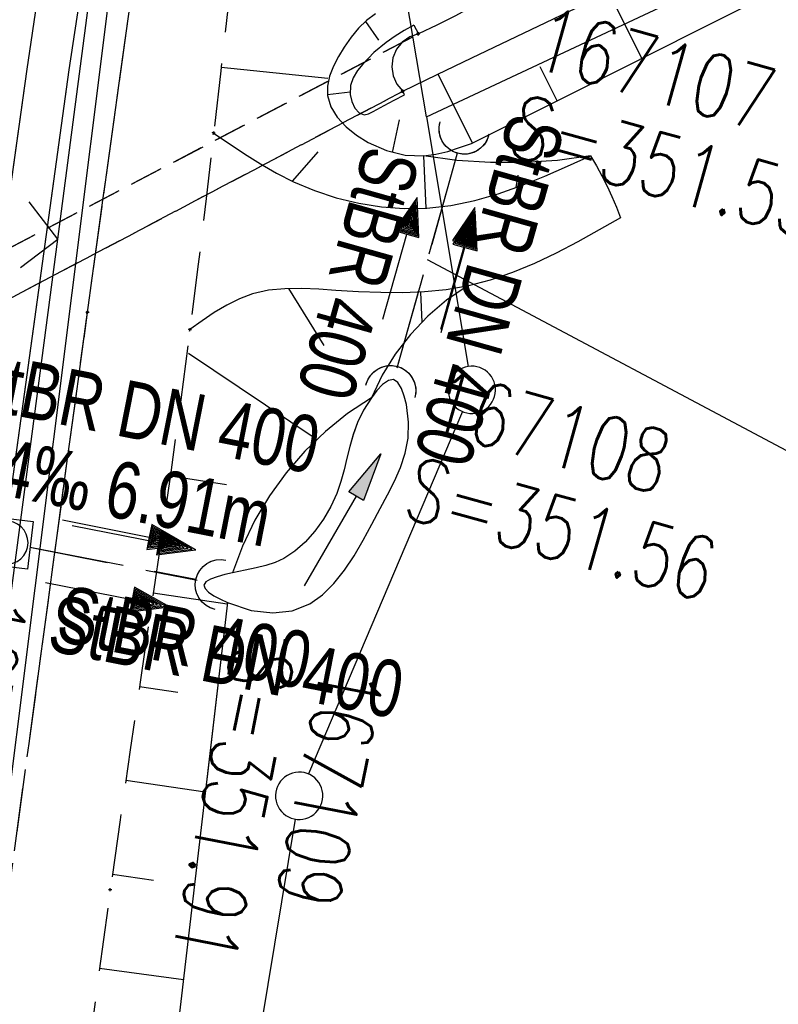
# Model space of a CAD drawing. Extents: x 508885 to 509191, y 457896 to 458644.
# Tile 50 of 57: x 509059 to 509083, y 458535 to 458566. Entities that reach past the tile are written whole.
import ezdxf

# ---------------------------------------------------------------- set-up
doc = ezdxf.new("R2010")
doc.units = 0
doc.header["$LTSCALE"] = 10
doc.header["$MEASUREMENT"] = 0
for name, pattern in [('AUSGEZOGEN', [0]), ('LT00', [0]), ('LT11', [0.3, 0.2, -0.1]), ('LT12', [0.4, 0.3, -0.1]), ('LT17', [0.15, 0.1, -0.05]), ('STRICHLINIE2', [0.375, 0.25, -0.125])]:
    doc.linetypes.add(name, pattern=pattern)
doc.layers.get('0').update_dxf_attribs({"linetype": 'LT00'})
for name, color, linetype in [('--EK_FBR', 1, 'LT00'), ('--EK_Halt-Pfeil', 4, 'LT00'), ('--EK_Haltung', 7, 'STRICHLINIE2'), ('--EK_Haltung-Text', 140, 'LT00'), ('--EK_Schacht-Text', 5, 'LT00'), ('--EL_DFK_AB_L', 21, 'LT00'), ('--EL_Halt-Pfeil', 4, 'LT00'), ('--EL_Haltung', 182, 'STRICHLINIE2'), ('--EL_Haltung-Text', 182, 'LT00'), ('DFK_AB_L', 21, 'LT00'), ('DFK_GZPKT', 250, 'LT00'), ('DFK_KATASTER', 250, 'LT00'), ('DL', 182, 'LT12'), ('DL_PFEIL', 201, 'LT00'), ('DL_TEXT', 182, 'LT00'), ('PFEIL', 140, 'AUSGEZOGEN'), ('V111_BOESCH', 250, 'LT00'), ('V111_BOSCHUNG', 250, 'LT00'), ('V111_BR_KAPPE', 30, 'LT00'), ('V111_BR_WID', 30, 'LT17'), ('V111_EINFAHRT', 250, 'LT00'), ('V111_FELDWEG', 250, 'LT11'), ('V111_GRABEN', 250, 'LT00'), ('V111_KA_MULD', 182, 'LT00'), ('V111_UK_DURCH', 182, 'LT00'), ('V111_ZAUN', 40, 'LT00'), ('V112_BOESCH', 250, 'LT00'), ('V112_BOSCHUNG', 250, 'LT00'), ('V112_BR_KAPPE', 30, 'LT00'), ('V112_BR_WID', 30, 'LT17'), ('V112_EINFAHRT', 250, 'LT00'), ('V112_FELDWEG', 250, 'LT11'), ('V112_GRABEN', 250, 'LT00'), ('V112_KA_MULD', 182, 'LT00'), ('V112_UK_DURCH', 182, 'LT00'), ('V112_ZAUN', 40, 'LT00')]:
    doc.layers.add(name, color=color, linetype=linetype)
doc.styles.add('Haltungsbeschriftung', font='ARIAL.TTF', dxfattribs={"width": 0.75})
doc.styles.add('schachtbeschriftung', font='romans.shx', dxfattribs={"width": 0.75, "height": 2})

# ---------------------------------------------------------------- blocks, each defined once
blk = doc.blocks.new('SYMB7010')
at = {"color": 0, "linetype": 'ByBlock'}
for points in [[(-0.031408, 0.499213), (-0.093728, 0.49134), (-0.15457, 0.475719), (-0.212975, 0.452595), (-0.268021, 0.422333), (-0.31884, 0.385411), (-0.36463, 0.342411), (-0.40467, 0.29401), (-0.438329, 0.240973), (-0.465074, 0.184136), (-0.484486, 0.124395), (-0.496256, 0.062692), (-0.5002, 0)], [(0.5002, 0), (0.496256, 0.062692), (0.484485, 0.124395), (0.465074, 0.184136), (0.438329, 0.240973), (0.40467, 0.29401), (0.36463, 0.342411), (0.31884, 0.385411), (0.268021, 0.422333), (0.212975, 0.452595), (0.15457, 0.475719), (0.093728, 0.49134), (0.031408, 0.499213), (-0.031408, 0.499213)], [(-0.5002, 0), (-0.496256, -0.062692), (-0.484486, -0.124395), (-0.465075, -0.184136), (-0.438329, -0.240973), (-0.404671, -0.29401), (-0.36463, -0.342411), (-0.31884, -0.385411), (-0.268021, -0.422333), (-0.212975, -0.452595), (-0.154571, -0.475719), (-0.093728, -0.49134), (-0.031408, -0.499213), (0.031408, -0.499213)], [(0.031408, -0.499213), (0.093728, -0.491341), (0.15457, -0.475719), (0.212975, -0.452595), (0.268021, -0.422333), (0.31884, -0.385411), (0.36463, -0.342411), (0.404671, -0.294011), (0.438329, -0.240974), (0.465075, -0.184136), (0.484486, -0.124395), (0.496256, -0.062692), (0.500201, 0)]]:
    blk.add_lwpolyline(points, dxfattribs=at)
blk = doc.blocks.new('Pfreil3')
at = {"layer": 'PFEIL'}
blk.add_hatch(color=256, dxfattribs=at).paths.add_polyline_path([(-1.549, 0.273), (-1.549, -0.273), (0, 0)])
for p, q in [((-1.549, 0), (-4.831, 0)), ((-1.549, -0.273), (-1.549, 0.273)), ((-1.549, 0.273), (0, 0)), ((0, 0), (-1.549, -0.273))]:
    blk.add_line(p, q, dxfattribs=at)
blk = doc.blocks.new('SYMB0011')
at = {"color": 0, "linetype": 'ByBlock'}
for p, q in [((0.5, 0), (-0.5, 0)), ((0, 0.5), (0, -0.5))]:
    blk.add_line(p, q, dxfattribs=at)
blk = doc.blocks.new('SYMB1107')
at = {"color": 0, "linetype": 'ByBlock'}
for points in [[(-0.2, 0), (-0.196157, 0.039018), (-0.184776, 0.076537), (-0.166294, 0.111114), (-0.141421, 0.141421), (-0.111114, 0.166294), (-0.076537, 0.184776), (-0.039018, 0.196157), (0, 0.2)], [(0, 0.2), (0.039018, 0.196157), (0.076537, 0.184776), (0.111114, 0.166294), (0.141421, 0.141421), (0.166294, 0.111114), (0.184776, 0.076537), (0.196157, 0.039018), (0.2, 0)]]:
    blk.add_lwpolyline(points, dxfattribs=at)
blk = doc.blocks.new('SYMB0024')
at = {"color": 0, "linetype": 'ByBlock'}
for p, q in [((-0.5, 0.5), (0, 0)), ((0, 0), (0.5, 0.5))]:
    blk.add_line(p, q, dxfattribs=at)
blk = doc.blocks.new('SYMB1210')
at = {"color": 0, "linetype": 'ByBlock'}
blk.add_line((0.018815, -0.179014), (0.055623, -0.17119), dxfattribs=at)
for points in [[(-0.2, -0.2), (-0.2, 0.2), (0.2, 0.2), (0.2, -0.2), (-0.2, -0.2)], [(0.018815, 0.179014), (-0.018815, 0.179014), (-0.055623, 0.17119), (-0.09, 0.155885), (-0.120444, 0.133766), (-0.145623, 0.105801), (-0.164438, 0.073213), (-0.176067, 0.037424), (-0.18, 0)], [(0.18, 0), (0.176067, 0.037424), (0.164438, 0.073213), (0.145623, 0.105801), (0.120444, 0.133766), (0.09, 0.155885), (0.055623, 0.17119), (0.018815, 0.179014)], [(-0.18, 0), (-0.176067, -0.037424), (-0.164438, -0.073213), (-0.145623, -0.105801), (-0.120444, -0.133766), (-0.09, -0.155885), (-0.055623, -0.17119), (-0.018815, -0.179014), (0.018815, -0.179014)], [(0.055623, -0.17119), (0.09, -0.155885), (0.120444, -0.133766), (0.145623, -0.105801), (0.164438, -0.073213), (0.176067, -0.037424), (0.18, 0)]]:
    blk.add_lwpolyline(points, dxfattribs=at)
blk = doc.blocks.new('SYMB0070')
at = {"color": 0, "linetype": 'ByBlock'}
for p, q in [((0.5, 0), (0.2, 0.1)), ((0.2, 0.1), (0.2, 0)), ((0.468, 0), (0.21, 0.086)), ((0.21, 0.086), (0.21, -0.086)), ((-0.5, 0), (0.2, 0)), ((0.21, -0.086), (0.468, 0)), ((0.22, -0.072), (0.437, 0)), ((0.23, -0.058), (0.405, 0)), ((0.24, -0.045), (0.374, 0)), ((0.342, 0), (0.25, 0.031)), ((0.25, 0.031), (0.25, -0.031)), ((0.25, -0.031), (0.342, 0)), ((0.26, -0.017), (0.31, 0)), ((0.27, -0.003), (0.279, 0))]:
    blk.add_line(p, q, dxfattribs=at)
for points in [[(0.2, 0), (0.2, -0.1), (0.5, 0)], [(0.437, 0), (0.22, 0.072), (0.22, -0.072)], [(0.405, 0), (0.23, 0.058), (0.23, -0.058)], [(0.374, 0), (0.24, 0.045), (0.24, -0.045)], [(0.31, 0), (0.26, 0.017), (0.26, -0.017)], [(0.279, 0), (0.27, 0.003), (0.27, -0.003)]]:
    blk.add_lwpolyline(points, dxfattribs=at)

msp = doc.modelspace()

# ---------------------------------------------------------------- linework, layer by layer
at = {"layer": '--EK_FBR', "linetype": 'LT11', "flags": 128}
for points in [[(509047.968, 458447.746), (509048.48, 458453.082), (509049.005, 458458.416), (509049.544, 458463.75), (509050.099, 458469.081), (509050.519, 458473.014), (509050.947, 458476.945), (509051.382, 458480.877), (509051.822, 458484.807), (509052.267, 458488.737), (509052.713, 458492.667), (509053.167, 458496.651), (509053.625, 458500.635), (509054.088, 458504.619), (509054.559, 458508.601), (509055.039, 458512.582), (509055.531, 458516.562), (509056.005, 458520.299), (509056.49, 458524.035), (509056.982, 458527.77), (509057.481, 458531.505), (509057.983, 458535.238), (509058.487, 458538.972), (509059.102, 458543.525), (509059.717, 458548.079), (509060.334, 458552.631), (509060.955, 458557.184), (509061.443, 458560.742), (509061.936, 458564.3), (509062.434, 458567.857), (509062.94, 458571.412), (509063.454, 458574.967), (509063.991, 458578.61), (509064.537, 458582.252), (509065.092, 458585.892), (509065.652, 458589.532), (509066.217, 458593.171), (509066.827, 458597.067), (509067.442, 458600.962), (509068.065, 458604.856), (509068.698, 458608.748), (509069.342, 458612.639), (509070, 458616.527), (509070.673, 458620.412), (509071.333, 458624.126), (509072.006, 458627.838), (509072.691, 458631.548), (509073.385, 458635.256), (509074.087, 458638.962), (509074.123, 458639.153)], [(509077.309, 458639.07), (509077.309, 458639.07), (509076.475, 458634.267), (509075.449, 458628.336), (509074.425, 458622.404), (509073.401, 458616.473), (509072.377, 458610.541), (509071.352, 458604.609), (509070.324, 458598.678), (509069.292, 458592.746), (509068.899, 458590.49), (509068.508, 458588.234), (509068.122, 458585.977), (509067.744, 458583.719), (509067.377, 458581.46), (509067.023, 458579.198), (509066.686, 458576.934), (509066.368, 458574.668), (509066.11, 458572.704), (509065.864, 458570.739), (509065.629, 458568.772), (509065.401, 458566.804), (509065.175, 458564.835), (509064.95, 458562.867), (509064.709, 458560.79), (509064.46, 458558.713), (509064.2, 458556.638), (509063.906, 458554.417), (509063.6, 458552.198), (509063.283, 458549.98), (509062.959, 458547.763), (509062.633, 458545.546), (509062.308, 458543.329), (509061.987, 458541.112), (509061.674, 458538.893), (509061.285, 458536.023), (509060.911, 458533.152), (509060.551, 458530.278), (509060.2, 458527.404), (509059.856, 458524.528), (509059.516, 458521.652), (509059.176, 458518.776), (509058.833, 458515.9), (509058.117, 458510.028), (509057.379, 458504.16), (509056.619, 458498.294), (509055.839, 458492.43), (509055.483, 458489.8), (509055.126, 458487.169), (509054.77, 458484.539), (509054.416, 458481.908), (509054.069, 458479.277), (509053.73, 458476.645), (509053.4, 458474.011), (509053.084, 458471.376), (509052.783, 458468.74), (509052.463, 458465.761), (509052.162, 458462.781), (509051.878, 458459.798), (509051.607, 458456.814), (509051.347, 458453.829), (509051.094, 458450.843), (509050.845, 458447.857), (509050.598, 458444.87)]]:
    msp.add_lwpolyline(points, dxfattribs=at)
at = {"layer": '--EK_FBR'}
for points in [[(509064.95, 458562.867), (509065.438, 458562.532), (509065.931, 458562.203), (509066.431, 458561.888), (509066.944, 458561.593), (509067.474, 458561.325), (509068.143, 458561.043), (509068.836, 458560.814), (509069.545, 458560.64), (509070.264, 458560.525), (509070.986, 458560.473), (509071.703, 458560.485), (509072.468, 458560.573), (509073.223, 458560.73), (509073.967, 458560.944), (509074.705, 458561.203), (509075.436, 458561.498), (509076.164, 458561.815), (509076.89, 458562.143)], [(509076.89, 458562.143), (509077.073, 458561.826), (509077.25, 458561.505), (509077.417, 458561.18), (509077.568, 458560.851), (509077.707, 458560.516), (509077.842, 458560.179)], [(509077.842, 458560.179), (509077.165, 458559.794), (509076.485, 458559.419), (509075.802, 458559.062), (509075.112, 458558.734), (509074.413, 458558.444), (509073.704, 458558.201), (509072.983, 458558.015), (509072.312, 458557.9), (509071.631, 458557.833), (509070.94, 458557.805), (509070.241, 458557.809), (509069.535, 458557.836), (509068.824, 458557.879), (509068.281, 458557.915), (509067.74, 458557.939), (509067.207, 458557.935), (509066.687, 458557.885), (509066.185, 458557.773), (509065.767, 458557.617), (509065.364, 458557.413), (509064.97, 458557.175), (509064.583, 458556.912), (509064.2, 458556.638)]]:
    msp.add_lwpolyline(points, dxfattribs=at)
at = {"layer": '--EK_Haltung'}
for p, q in [((509070.758, 458555.424), (509072.686, 458562.274)), ((509059.122, 458549.744), (509064.431, 458548.699))]:
    msp.add_line(p, q, dxfattribs=at)
at = {"layer": '--EK_Haltung-Text', "flags": 128}
msp.add_lwpolyline([(509087.715, 458563.212), (509084.597, 458552.01), (509071.722, 458558.849)], dxfattribs=at)
at = {"layer": '--EL_DFK_AB_L'}
msp.add_line((509062.517, 458574.265), (509046.104, 458443.644), dxfattribs=at)
at = {"layer": '--EL_Haltung'}
for p, q in [((509070.758, 458555.424), (509072.686, 458562.274)), ((509059.122, 458549.744), (509064.431, 458548.699))]:
    msp.add_line(p, q, dxfattribs=at)
at = {"layer": 'DFK_AB_L'}
msp.add_line((509062.517, 458574.265), (509046.104, 458443.644), dxfattribs=at)
at = {"layer": 'DFK_KATASTER'}
for p, q in [((509071.69, 458563.379), (509130.53, 458590.979)), ((509071.69, 458563.379), (509071.06, 458567.129)), ((509071.69, 458563.379), (509073.007, 458555.469)), ((509072.837, 458554.039), (509067.954, 458542.56)), ((509065.583, 458529.3), (509067.538, 458541.13))]:
    msp.add_line(p, q, dxfattribs=at)
at = {"layer": 'DL'}
for p, q in [((509072.667, 458562.227), (509070.772, 458555.472)), ((509059.135, 458549.745), (509064.386, 458548.727))]:
    msp.add_line(p, q, dxfattribs=at)
at = {"layer": 'V111_BOESCH'}
for points in [[(509070.941, 458564.19), (509072.034, 458564.721), (509073.127, 458565.249), (509075.006, 458566.148), (509076.888, 458567.04), (509078.772, 458567.927), (509080.657, 458568.812), (509082.542, 458569.698), (509084.424, 458570.588), (509086.304, 458571.484), (509088.438, 458572.514), (509090.567, 458573.553), (509092.693, 458574.597), (509094.818, 458575.645), (509096.943, 458576.693), (509099.07, 458577.737), (509101.199, 458578.776), (509103.963, 458580.108), (509106.733, 458581.427), (509109.508, 458582.736), (509112.287, 458584.037), (509115.068, 458585.332), (509117.85, 458586.626), (509128.901, 458591.038)], [(509122.186, 458590.188), (509119.412, 458588.856), (509116.639, 458587.521), (509113.867, 458586.184), (509111.095, 458584.847), (509108.322, 458583.513), (509105.547, 458582.182), (509101.89, 458580.439), (509098.228, 458578.705), (509094.563, 458576.978), (509090.896, 458575.257), (509087.227, 458573.538), (509083.557, 458571.822), (509074.577, 458567.736), (509074.088, 458567.43), (509073.596, 458567.129), (509073.098, 458566.839), (509072.592, 458566.565), (509072.017, 458566.281), (509071.435, 458566.01)], [(509073.118, 458562.535), (509075.49, 458563.717), (509077.86, 458564.901), (509080.228, 458566.09), (509082.592, 458567.287), (509084.951, 458568.494), (509087.303, 458569.713), (509089.169, 458570.693), (509091.031, 458571.679), (509092.891, 458572.669), (509094.751, 458573.66), (509096.612, 458574.649), (509098.475, 458575.632), (509100.343, 458576.608), (509102.216, 458577.572), (509104.453, 458578.702), (509106.698, 458579.815), (509108.95, 458580.914), (509111.208, 458582.002), (509113.47, 458583.082), (509115.735, 458584.155), (509118.001, 458585.226), (509128.616, 458590.242)], [(509070.077, 458566.645), (509069.796, 458566.436), (509069.541, 458566.184), (509069.305, 458565.898), (509069.085, 458565.585), (509068.902, 458565.288), (509068.742, 458564.98), (509068.621, 458564.668), (509068.554, 458564.356), (509068.555, 458564.051), (509068.66, 458563.697), (509068.865, 458563.366), (509069.146, 458563.064), (509069.48, 458562.796), (509069.844, 458562.569), (509070.423, 458562.31), (509071.012, 458562.165), (509071.603, 458562.143), (509071.984, 458562.194), (509072.363, 458562.285), (509072.741, 458562.403), (509073.118, 458562.535)], [(509071.435, 458566.01), (509071.161, 458565.913), (509070.924, 458565.745), (509070.742, 458565.519), (509070.628, 458565.252), (509070.591, 458564.964), (509070.634, 458564.677), (509070.754, 458564.412), (509070.941, 458564.19)], [(509076.89, 458562.143), (509075.837, 458562), (509074.777, 458561.928), (509073.715, 458561.928), (509072.656, 458562), (509071.603, 458562.143)], [(509072.983, 458558.015), (509072.331, 458557.57), (509071.73, 458557.059), (509071.185, 458556.488), (509070.703, 458555.864), (509070.289, 458555.192), (509069.947, 458554.481), (509069.195, 458553.98), (509068.49, 458553.415), (509067.839, 458552.788), (509067.246, 458552.105), (509066.717, 458551.373), (509066.256, 458550.596), (509065.867, 458549.78), (509065.552, 458548.933)], [(509065.385, 458547.996), (509064.731, 458542.387)]]:
    msp.add_lwpolyline(points, dxfattribs=at)
at = {"layer": 'V111_BOSCHUNG'}
for p, q in [((509078.513, 458565.228), (509077.473, 458567.316)), ((509069.758, 458566.402), (509070.171, 458565.809)), ((509065.189, 458564.955), (509068.566, 458564.608)), ((509073.145, 458562.548), (509072.057, 458564.732)), ((509075.83, 458563.886), (509075.296, 458564.959)), ((509068.553, 458564.084), (509069.275, 458564.168)), ((509070.619, 458562.248), (509070.836, 458563.283)), ((509067.459, 458561.348), (509068.258, 458562.27)), ((509071.685, 458560.484), (509071.606, 458562.142)), ((509074.536, 458561.141), (509074.595, 458561.533)), ((509067.325, 458557.942), (509068.443, 458556.139)), ((509071.497, 458557.825), (509071.545, 458556.876)), ((509064.151, 458555.894), (509068.194, 458553.173)), ((509063.58, 458552.001), (509065.354, 458551.733)), ((509063.037, 458548.295), (509065.38, 458547.953)), ((509062.601, 458545.327), (509063.817, 458545.149))]:
    msp.add_line(p, q, dxfattribs=at)
at = {"layer": 'V111_BR_KAPPE'}
for p, q in [((509071.29, 458566.286), (509071.435, 458566.01)), ((509070.991, 458564.073), (509070.941, 458564.19))]:
    msp.add_line(p, q, dxfattribs=at)
msp.add_lwpolyline([(509071.29, 458566.286), (509070.99, 458566.112), (509070.695, 458565.931), (509070.412, 458565.736), (509070.027, 458565.417), (509069.675, 458565.052), (509069.509, 458564.845), (509069.374, 458564.62), (509069.29, 458564.371), (509069.278, 458564.092), (509069.328, 458563.865), (509069.423, 458563.656), (509069.555, 458563.503), (509069.717, 458563.444), (509069.859, 458563.478), (509070.006, 458563.552), (509070.347, 458563.735), (509070.673, 458563.907), (509070.991, 458564.073)], dxfattribs=at)
at = {"layer": 'V111_BR_WID'}
for p, q in [((509042.471, 458550.826), (509071.435, 458566.01)), ((509044.297, 458550.133), (509070.941, 458564.19))]:
    msp.add_line(p, q, dxfattribs=at)
at = {"layer": 'V111_EINFAHRT'}
for points in [[(509064.95, 458562.867), (509065.438, 458562.532), (509065.931, 458562.203), (509066.431, 458561.888), (509066.944, 458561.593), (509067.474, 458561.325), (509068.143, 458561.043), (509068.836, 458560.814), (509069.545, 458560.64), (509070.264, 458560.525), (509070.986, 458560.473), (509071.703, 458560.485), (509072.468, 458560.573), (509073.223, 458560.73), (509073.967, 458560.944), (509074.705, 458561.203), (509075.436, 458561.498), (509076.164, 458561.815), (509076.89, 458562.143)], [(509076.89, 458562.143), (509077.073, 458561.826), (509077.25, 458561.505), (509077.417, 458561.18), (509077.568, 458560.851), (509077.707, 458560.516), (509077.842, 458560.179)], [(509077.842, 458560.179), (509077.165, 458559.794), (509076.485, 458559.419), (509075.802, 458559.062), (509075.112, 458558.734), (509074.413, 458558.444), (509073.704, 458558.201), (509072.983, 458558.015), (509072.312, 458557.9), (509071.631, 458557.833), (509070.94, 458557.805), (509070.241, 458557.809), (509069.535, 458557.836), (509068.824, 458557.879), (509068.281, 458557.915), (509067.74, 458557.939), (509067.207, 458557.935), (509066.687, 458557.885), (509066.185, 458557.773), (509065.767, 458557.617), (509065.364, 458557.413), (509064.97, 458557.175), (509064.583, 458556.912), (509064.2, 458556.638)]]:
    msp.add_lwpolyline(points, dxfattribs=at)
at = {"layer": 'V111_FELDWEG', "flags": 128}
for points in [[(509059.23, 458544.472), (509059.717, 458548.079), (509060.334, 458552.632), (509060.955, 458557.184), (509061.443, 458560.742), (509061.936, 458564.3), (509062.434, 458567.857), (509062.94, 458571.413), (509063.454, 458574.967), (509063.991, 458578.61), (509064.537, 458582.252), (509065.091, 458585.892), (509065.652, 458589.532), (509066.217, 458593.171), (509066.826, 458597.067), (509067.442, 458600.962), (509068.065, 458604.856), (509068.698, 458608.748), (509069.342, 458612.639), (509070, 458616.527), (509070.673, 458620.412), (509071.333, 458624.126), (509072.006, 458627.838), (509072.691, 458631.548), (509073.385, 458635.256), (509074.087, 458638.962), (509074.123, 458639.153)], [(509077.309, 458639.07), (509076.475, 458634.267), (509075.449, 458628.336), (509074.425, 458622.404), (509073.401, 458616.473), (509072.377, 458610.541), (509071.352, 458604.61), (509070.324, 458598.678), (509069.292, 458592.746), (509068.899, 458590.49), (509068.508, 458588.234), (509068.122, 458585.977), (509067.744, 458583.719), (509067.377, 458581.46), (509067.023, 458579.198), (509066.686, 458576.935), (509066.368, 458574.668), (509066.11, 458572.704), (509065.864, 458570.739), (509065.629, 458568.772), (509065.401, 458566.804), (509065.175, 458564.835), (509064.95, 458562.867), (509064.709, 458560.789), (509064.46, 458558.713), (509064.2, 458556.638), (509063.906, 458554.417), (509063.599, 458552.198), (509063.283, 458549.98), (509062.959, 458547.763), (509062.633, 458545.546), (509062.308, 458543.329), (509062.305, 458543.306)]]:
    msp.add_lwpolyline(points, dxfattribs=at)
at = {"layer": 'V111_GRABEN'}
for points in [[(509071.117, 458639.233), (509068.148, 458621.385), (509063.228, 458593.231), (509059.033, 458564.893), (509056.325, 458545.573)], [(509057.64, 458545.075), (509060.37, 458564.871), (509064.647, 458593.044), (509069.095, 458621.047), (509072.391, 458639.199)], [(509065.552, 458548.933), (509065.301, 458548.876), (509065.059, 458548.809), (509064.851, 458548.731), (509064.703, 458548.643), (509064.641, 458548.541), (509064.677, 458548.435), (509064.79, 458548.323), (509064.959, 458548.208), (509065.164, 458548.098), (509065.385, 458547.996), (509066.136, 458547.744), (509066.821, 458547.66), (509067.441, 458547.732), (509067.993, 458547.952), (509068.397, 458548.234), (509068.762, 458548.593), (509069.093, 458549.013), (509069.399, 458549.476), (509069.684, 458549.967), (509069.956, 458550.47), (509070.22, 458550.967), (509070.457, 458551.405), (509070.678, 458551.835), (509070.871, 458552.27), (509071.019, 458552.719), (509071.109, 458553.194), (509071.125, 458553.705), (509071.054, 458554.263), (509070.989, 458554.531), (509070.901, 458554.775), (509070.788, 458554.961), (509070.65, 458555.053), (509070.484, 458555.025), (509070.302, 458554.898), (509070.119, 458554.705), (509069.947, 458554.481), (509069.696, 458554.081), (509069.508, 458553.691), (509069.368, 458553.309), (509069.26, 458552.934), (509069.17, 458552.561), (509069.081, 458552.191), (509068.98, 458551.821), (509068.851, 458551.448), (509068.662, 458551.036), (509068.428, 458550.633), (509068.155, 458550.252), (509067.85, 458549.908), (509067.519, 458549.614), (509067.171, 458549.385), (509066.897, 458549.259), (509066.607, 458549.164), (509066.292, 458549.087), (509065.943, 458549.015), (509065.552, 458548.933)]]:
    msp.add_lwpolyline(points, dxfattribs=at)
at = {"layer": 'V111_ZAUN'}
for p, q in [((509060.01, 458559.507), (509061.971, 458574.378)), ((509058.084, 458544.907), (509060.01, 458559.507))]:
    msp.add_line(p, q, dxfattribs=at)
at = {"layer": 'V112_BOESCH'}
for points in [[(509070.941, 458564.19), (509072.034, 458564.721), (509073.127, 458565.249), (509075.006, 458566.148), (509076.888, 458567.04), (509078.772, 458567.927), (509080.657, 458568.812), (509082.542, 458569.698), (509084.425, 458570.588), (509086.304, 458571.484), (509088.438, 458572.514), (509090.567, 458573.553), (509092.693, 458574.598), (509094.818, 458575.645), (509096.943, 458576.693), (509099.07, 458577.737), (509101.199, 458578.776), (509103.963, 458580.108), (509106.733, 458581.427), (509109.508, 458582.736), (509112.287, 458584.037), (509115.068, 458585.332), (509117.85, 458586.626), (509128.901, 458591.038)], [(509122.186, 458590.188), (509119.412, 458588.856), (509116.639, 458587.521), (509113.867, 458586.184), (509111.095, 458584.847), (509108.322, 458583.513), (509105.547, 458582.182), (509101.89, 458580.439), (509098.228, 458578.705), (509094.563, 458576.978), (509090.896, 458575.256), (509087.227, 458573.538), (509083.557, 458571.822), (509074.577, 458567.736), (509074.088, 458567.43), (509073.596, 458567.129), (509073.098, 458566.839), (509072.592, 458566.565), (509072.017, 458566.281), (509071.435, 458566.01)], [(509073.118, 458562.535), (509075.49, 458563.717), (509077.86, 458564.901), (509080.228, 458566.09), (509082.592, 458567.287), (509084.951, 458568.494), (509087.303, 458569.713), (509089.169, 458570.693), (509091.031, 458571.679), (509092.891, 458572.669), (509094.751, 458573.66), (509096.612, 458574.649), (509098.475, 458575.632), (509100.343, 458576.608), (509102.216, 458577.572), (509104.453, 458578.702), (509106.698, 458579.815), (509108.95, 458580.914), (509111.208, 458582.002), (509113.47, 458583.082), (509115.735, 458584.155), (509118.001, 458585.226), (509128.616, 458590.242)], [(509070.077, 458566.646), (509069.796, 458566.436), (509069.541, 458566.184), (509069.305, 458565.898), (509069.085, 458565.585), (509068.902, 458565.288), (509068.742, 458564.98), (509068.621, 458564.668), (509068.554, 458564.356), (509068.555, 458564.051), (509068.66, 458563.697), (509068.865, 458563.366), (509069.146, 458563.064), (509069.48, 458562.796), (509069.844, 458562.569), (509070.423, 458562.31), (509071.012, 458562.165), (509071.603, 458562.143), (509071.984, 458562.194), (509072.363, 458562.285), (509072.741, 458562.403), (509073.118, 458562.535)], [(509071.435, 458566.01), (509071.161, 458565.913), (509070.924, 458565.745), (509070.742, 458565.519), (509070.628, 458565.252), (509070.591, 458564.964), (509070.634, 458564.677), (509070.754, 458564.412), (509070.941, 458564.19)], [(509076.89, 458562.143), (509075.837, 458562), (509074.777, 458561.928), (509073.715, 458561.928), (509072.656, 458562), (509071.603, 458562.143)], [(509072.983, 458558.015), (509072.331, 458557.57), (509071.73, 458557.059), (509071.185, 458556.488), (509070.703, 458555.864), (509070.289, 458555.192), (509069.947, 458554.481), (509069.195, 458553.98), (509068.49, 458553.415), (509067.839, 458552.788), (509067.246, 458552.105), (509066.717, 458551.373), (509066.256, 458550.596), (509065.867, 458549.78), (509065.552, 458548.933)], [(509065.385, 458547.996), (509064.458, 458540.048), (509063.533, 458532.1), (509062.609, 458524.152), (509061.689, 458516.203), (509060.774, 458508.253), (509059.864, 458500.303), (509058.961, 458492.353), (509058.065, 458484.401), (509057.179, 458476.447), (509056.302, 458468.493), (509055.763, 458463.543), (509055.23, 458458.593), (509054.705, 458453.643), (509054.189, 458448.69), (509053.686, 458443.737), (509053.196, 458438.783), (509052.722, 458433.828)]]:
    msp.add_lwpolyline(points, dxfattribs=at)
at = {"layer": 'V112_BOSCHUNG'}
for p, q in [((509078.513, 458565.228), (509077.473, 458567.316)), ((509069.758, 458566.402), (509070.171, 458565.809)), ((509065.189, 458564.955), (509068.566, 458564.608)), ((509073.145, 458562.548), (509072.057, 458564.732)), ((509075.83, 458563.886), (509075.296, 458564.959)), ((509068.553, 458564.084), (509069.275, 458564.168)), ((509070.619, 458562.248), (509070.836, 458563.283)), ((509067.459, 458561.348), (509068.258, 458562.27)), ((509071.685, 458560.484), (509071.606, 458562.142)), ((509074.536, 458561.141), (509074.595, 458561.533)), ((509067.325, 458557.942), (509068.443, 458556.139)), ((509071.497, 458557.825), (509071.545, 458556.876)), ((509064.151, 458555.894), (509068.194, 458553.173)), ((509063.58, 458552.001), (509065.354, 458551.733)), ((509063.037, 458548.295), (509065.38, 458547.953)), ((509062.601, 458545.327), (509063.817, 458545.149)), ((509062.167, 458542.359), (509064.685, 458541.991)), ((509061.742, 458539.382), (509063.04, 458539.199)), ((509061.335, 458536.403), (509063.992, 458536.044))]:
    msp.add_line(p, q, dxfattribs=at)
at = {"layer": 'V112_BR_KAPPE'}
for p, q in [((509071.29, 458566.286), (509071.435, 458566.01)), ((509070.991, 458564.073), (509070.941, 458564.19))]:
    msp.add_line(p, q, dxfattribs=at)
msp.add_lwpolyline([(509071.29, 458566.286), (509070.99, 458566.112), (509070.695, 458565.931), (509070.412, 458565.736), (509070.027, 458565.417), (509069.675, 458565.052), (509069.509, 458564.845), (509069.374, 458564.62), (509069.29, 458564.371), (509069.278, 458564.092), (509069.328, 458563.865), (509069.423, 458563.656), (509069.555, 458563.503), (509069.717, 458563.444), (509069.859, 458563.478), (509070.006, 458563.552), (509070.347, 458563.735), (509070.673, 458563.907), (509070.991, 458564.073)], dxfattribs=at)
at = {"layer": 'V112_BR_WID'}
for p, q in [((509002.561, 458529.904), (509071.435, 458566.01)), ((509002.72, 458528.199), (509070.941, 458564.19))]:
    msp.add_line(p, q, dxfattribs=at)
at = {"layer": 'V112_EINFAHRT'}
for points in [[(509064.95, 458562.867), (509065.438, 458562.532), (509065.931, 458562.203), (509066.431, 458561.888), (509066.944, 458561.593), (509067.474, 458561.325), (509068.143, 458561.043), (509068.836, 458560.814), (509069.545, 458560.64), (509070.264, 458560.525), (509070.986, 458560.473), (509071.703, 458560.485), (509072.468, 458560.573), (509073.223, 458560.73), (509073.967, 458560.944), (509074.705, 458561.203), (509075.436, 458561.498), (509076.164, 458561.815), (509076.89, 458562.143)], [(509076.89, 458562.143), (509077.073, 458561.826), (509077.25, 458561.505), (509077.417, 458561.18), (509077.568, 458560.851), (509077.707, 458560.516), (509077.842, 458560.179)], [(509077.842, 458560.179), (509077.165, 458559.794), (509076.485, 458559.419), (509075.802, 458559.062), (509075.112, 458558.734), (509074.413, 458558.444), (509073.704, 458558.201), (509072.983, 458558.015), (509072.312, 458557.9), (509071.631, 458557.833), (509070.94, 458557.805), (509070.241, 458557.809), (509069.535, 458557.836), (509068.824, 458557.879), (509068.281, 458557.915), (509067.74, 458557.94), (509067.207, 458557.935), (509066.687, 458557.885), (509066.185, 458557.773), (509065.767, 458557.617), (509065.364, 458557.413), (509064.97, 458557.175), (509064.583, 458556.912), (509064.2, 458556.638)]]:
    msp.add_lwpolyline(points, dxfattribs=at)
at = {"layer": 'V112_FELDWEG', "flags": 128}
for points in [[(509075.207, 457898.869), (509074.801, 457900.932), (509074.318, 457903.466), (509073.848, 457906.002), (509073.386, 457908.54), (509072.931, 457911.08), (509072.478, 457913.619), (509072.026, 457916.16), (509071.572, 457918.699), (509071.111, 457921.238), (509070.643, 457923.775), (509070.181, 457926.225), (509069.71, 457928.674), (509069.234, 457931.122), (509068.756, 457933.57), (509068.278, 457936.017), (509067.802, 457938.465), (509067.332, 457940.913), (509066.869, 457943.363), (509066.417, 457945.815), (509065.978, 457948.269), (509065.524, 457950.902), (509065.085, 457953.537), (509064.659, 457956.175), (509064.241, 457958.814), (509063.829, 457961.455), (509063.421, 457964.096), (509063.012, 457966.737), (509062.601, 457969.377), (509062.109, 457972.494), (509061.611, 457975.61), (509061.11, 457978.725), (509060.61, 457981.841), (509060.112, 457984.957), (509059.62, 457988.073), (509059.136, 457991.191), (509058.664, 457994.311), (509058.184, 457997.579), (509057.717, 458000.849), (509057.26, 458004.12), (509056.812, 458007.393), (509056.369, 458010.666), (509055.931, 458013.94), (509055.493, 458017.214), (509054.769, 458022.614), (509054.044, 458028.013), (509053.316, 458033.412), (509052.587, 458038.811), (509051.858, 458044.211), (509051.129, 458049.613), (509050.769, 458052.287), (509050.413, 458054.961), (509050.064, 458057.637), (509049.726, 458060.313), (509049.403, 458062.991), (509049.096, 458065.671), (509048.812, 458068.352), (509048.551, 458071.035), (509048.319, 458073.721), (509048.119, 458076.409), (509047.991, 458078.433), (509047.879, 458080.457), (509047.782, 458082.483), (509047.697, 458084.51), (509047.62, 458086.537), (509047.55, 458088.564), (509047.482, 458090.592), (509047.356, 458094.433), (509047.233, 458098.274), (509047.115, 458102.114), (509047.004, 458105.955), (509046.92, 458109.058), (509046.84, 458112.16), (509046.761, 458115.263), (509046.683, 458118.366), (509046.603, 458121.469), (509046.52, 458124.572), (509046.432, 458127.675), (509046.321, 458131.306), (509046.202, 458134.936), (509046.08, 458138.566), (509045.956, 458142.196), (509045.833, 458145.827), (509045.713, 458149.457), (509045.624, 458152.279), (509045.536, 458155.101), (509045.448, 458157.923), (509045.357, 458160.745), (509045.262, 458163.567), (509045.16, 458166.389), (509045.049, 458169.21), (509044.913, 458172.358), (509044.765, 458175.506), (509044.608, 458178.653), (509044.445, 458181.8), (509044.277, 458184.947), (509044.107, 458188.094), (509043.937, 458191.241), (509043.77, 458194.388), (509043.608, 458197.535), (509043.407, 458201.625), (509043.217, 458205.715), (509043.034, 458209.806), (509042.858, 458213.897), (509042.686, 458217.988), (509042.517, 458222.079), (509042.357, 458225.975), (509042.198, 458229.871), (509042.045, 458233.768), (509041.897, 458237.664), (509041.758, 458241.561), (509041.627, 458245.529), (509041.504, 458249.498), (509041.39, 458253.467), (509041.283, 458257.436), (509041.182, 458261.405), (509041.084, 458265.374), (509040.896, 458273.402), (509040.72, 458281.43), (509040.558, 458289.458), (509040.498, 458292.64), (509040.442, 458295.823), (509040.393, 458299.005), (509040.351, 458302.187), (509040.319, 458305.37), (509040.298, 458308.552), (509040.291, 458311.735), (509040.299, 458314.917), (509040.329, 458318.608), (509040.38, 458322.298), (509040.45, 458325.988), (509040.537, 458329.678), (509040.639, 458333.368), (509040.753, 458337.058), (509040.879, 458340.747), (509041.014, 458344.436), (509041.152, 458348.01), (509041.298, 458351.584), (509041.453, 458355.157), (509041.619, 458358.73), (509041.797, 458362.302), (509041.989, 458365.873), (509042.181, 458369.196), (509042.383, 458372.519), (509042.594, 458375.841), (509042.811, 458379.163), (509043.032, 458382.485), (509043.255, 458385.806), (509043.478, 458389.128), (509043.697, 458392.45), (509043.912, 458395.777), (509044.125, 458399.104), (509044.337, 458402.431), (509044.551, 458405.758), (509044.768, 458409.084), (509044.992, 458412.41), (509045.225, 458415.735), (509045.468, 458419.06), (509045.769, 458422.954), (509046.085, 458426.847), (509046.416, 458430.739), (509046.757, 458434.629), (509047.109, 458438.52), (509047.467, 458442.409), (509047.968, 458447.746), (509048.48, 458453.082), (509049.005, 458458.416), (509049.544, 458463.75), (509050.099, 458469.081), (509050.519, 458473.014), (509050.947, 458476.945), (509051.382, 458480.877), (509051.822, 458484.807), (509052.267, 458488.737), (509052.713, 458492.667), (509053.167, 458496.651), (509053.625, 458500.635), (509054.088, 458504.619), (509054.559, 458508.601), (509055.039, 458512.582), (509055.531, 458516.562), (509056.005, 458520.299), (509056.49, 458524.035), (509056.982, 458527.77), (509057.481, 458531.505), (509057.983, 458535.238), (509058.487, 458538.972), (509059.102, 458543.525), (509059.717, 458548.079), (509060.334, 458552.631), (509060.955, 458557.184), (509061.443, 458560.742), (509061.936, 458564.3), (509062.434, 458567.857), (509062.94, 458571.412), (509063.454, 458574.967), (509063.991, 458578.61), (509064.537, 458582.252), (509065.092, 458585.892), (509065.652, 458589.532), (509066.217, 458593.171), (509066.827, 458597.067), (509067.442, 458600.962), (509068.065, 458604.856), (509068.698, 458608.748), (509069.342, 458612.639), (509070, 458616.527), (509070.673, 458620.412), (509071.333, 458624.126), (509072.006, 458627.838), (509072.691, 458631.548), (509073.385, 458635.256), (509074.087, 458638.962), (509074.123, 458639.153)], [(509077.309, 458639.07), (509076.475, 458634.267), (509075.449, 458628.336), (509074.425, 458622.404), (509073.401, 458616.473), (509072.377, 458610.541), (509071.352, 458604.609), (509070.324, 458598.678), (509069.292, 458592.746), (509068.899, 458590.49), (509068.508, 458588.234), (509068.122, 458585.977), (509067.744, 458583.719), (509067.377, 458581.46), (509067.023, 458579.198), (509066.686, 458576.934), (509066.368, 458574.668), (509066.11, 458572.704), (509065.864, 458570.739), (509065.629, 458568.772), (509065.401, 458566.804), (509065.175, 458564.835), (509064.95, 458562.867), (509064.709, 458560.79), (509064.46, 458558.713), (509064.2, 458556.638), (509063.906, 458554.417), (509063.6, 458552.198), (509063.283, 458549.98), (509062.959, 458547.763), (509062.633, 458545.546), (509062.308, 458543.329), (509061.987, 458541.112), (509061.674, 458538.893), (509061.285, 458536.023), (509060.911, 458533.152), (509060.551, 458530.278), (509060.2, 458527.404), (509059.856, 458524.528), (509059.516, 458521.652), (509059.176, 458518.776), (509058.833, 458515.9), (509058.117, 458510.028), (509057.379, 458504.16), (509056.619, 458498.294), (509055.839, 458492.43), (509055.483, 458489.8), (509055.126, 458487.169), (509054.77, 458484.539), (509054.416, 458481.908), (509054.069, 458479.277), (509053.73, 458476.645), (509053.4, 458474.011), (509053.084, 458471.376), (509052.783, 458468.74), (509052.463, 458465.761), (509052.162, 458462.781), (509051.878, 458459.798), (509051.607, 458456.814), (509051.347, 458453.829), (509051.094, 458450.843), (509050.845, 458447.857), (509050.598, 458444.87), (509050.349, 458441.884), (509050.072, 458438.612), (509049.792, 458435.34), (509049.512, 458432.068), (509049.233, 458428.796), (509048.957, 458425.524), (509048.688, 458422.251), (509048.428, 458418.978), (509048.176, 458415.689), (509047.934, 458412.398), (509047.698, 458409.108), (509047.466, 458405.817), (509047.237, 458402.525), (509047.008, 458399.234), (509046.777, 458395.942), (509046.542, 458392.651), (509046.323, 458389.643), (509046.101, 458386.636), (509045.881, 458383.629), (509045.664, 458380.621), (509045.454, 458377.613), (509045.254, 458374.605), (509045.067, 458371.596), (509044.895, 458368.586), (509044.743, 458365.575), (509044.639, 458363.241), (509044.546, 458360.907), (509044.46, 458358.572), (509044.379, 458356.237), (509044.301, 458353.901), (509044.223, 458351.566), (509044.141, 458349.23), (509044.054, 458346.895), (509043.959, 458344.56), (509043.863, 458342.418), (509043.761, 458340.277), (509043.656, 458338.135), (509043.553, 458335.994), (509043.454, 458333.853), (509043.363, 458331.711), (509043.284, 458329.57), (509043.219, 458327.427), (509043.173, 458325.285), (509043.148, 458323.222), (509043.138, 458321.159), (509043.141, 458319.095), (509043.151, 458317.032), (509043.164, 458314.968), (509043.187, 458311.376), (509043.21, 458307.784), (509043.234, 458304.192), (509043.263, 458300.601), (509043.299, 458297.009), (509043.344, 458293.418), (509043.399, 458289.827), (509043.454, 458286.852), (509043.517, 458283.878), (509043.583, 458280.903), (509043.652, 458277.929), (509043.721, 458274.954), (509043.787, 458271.98), (509043.849, 458269.005), (509043.903, 458266.03), (509043.944, 458263.389), (509043.981, 458260.749), (509044.016, 458258.108), (509044.052, 458255.468), (509044.093, 458252.827), (509044.14, 458250.187), (509044.197, 458247.547), (509044.266, 458244.908), (509044.351, 458242.269), (509044.448, 458239.755), (509044.559, 458237.242), (509044.68, 458234.73), (509044.81, 458232.217), (509044.945, 458229.705), (509045.083, 458227.193), (509045.22, 458224.68), (509045.354, 458222.168), (509045.53, 458218.718), (509045.696, 458215.268), (509045.856, 458211.817), (509046.012, 458208.367), (509046.166, 458204.916), (509046.32, 458201.466), (509046.477, 458198.015), (509046.7, 458193.269), (509046.931, 458188.523), (509047.169, 458183.778), (509047.413, 458179.032), (509047.662, 458174.287), (509047.914, 458169.542), (509048.065, 458166.708), (509048.215, 458163.875), (509048.36, 458161.041), (509048.497, 458158.207), (509048.624, 458155.372), (509048.738, 458152.537), (509048.836, 458149.702), (509048.908, 458147.215), (509048.968, 458144.727), (509049.019, 458142.239), (509049.064, 458139.75), (509049.107, 458137.262), (509049.149, 458134.774), (509049.194, 458132.285), (509049.244, 458129.797), (509049.303, 458127.309), (509049.37, 458124.88), (509049.447, 458122.451), (509049.53, 458120.023), (509049.62, 458117.594), (509049.694, 458115.666), (509049.766, 458113.737), (509049.833, 458111.809), (509049.89, 458109.88), (509049.933, 458107.951), (509049.958, 458106.022), (509049.963, 458104.335), (509049.957, 458102.647), (509049.942, 458100.959), (509049.924, 458099.272), (509049.908, 458097.584), (509049.897, 458095.897), (509049.897, 458094.21), (509049.911, 458092.523), (509049.945, 458090.837), (509050.005, 458089.07), (509050.088, 458087.304), (509050.191, 458085.538), (509050.31, 458083.773), (509050.442, 458082.009), (509050.584, 458080.245), (509050.732, 458078.481), (509050.884, 458076.717), (509051.142, 458073.73), (509051.402, 458070.743), (509051.666, 458067.758), (509051.937, 458064.773), (509052.216, 458061.79), (509052.506, 458058.808), (509052.809, 458055.827), (509053.127, 458052.849), (509053.462, 458049.872), (509053.851, 458046.616), (509054.26, 458043.361), (509054.687, 458040.109), (509055.13, 458036.859), (509055.586, 458033.61), (509056.051, 458030.362), (509056.523, 458027.115), (509057, 458023.868), (509057.479, 458020.622), (509057.957, 458017.376), (509058.514, 458013.571), (509059.067, 458009.765), (509059.619, 458005.96), (509060.171, 458002.154), (509060.726, 457998.349), (509061.285, 457994.545), (509062.2, 457988.396), (509063.129, 457982.25), (509064.071, 457976.105), (509065.023, 457969.961), (509065.503, 457966.894), (509065.986, 457963.827), (509066.476, 457960.761), (509066.974, 457957.697), (509067.482, 457954.634), (509068.001, 457951.573), (509068.534, 457948.515), (509069.075, 457945.497), (509069.627, 457942.482), (509070.189, 457939.468), (509070.756, 457936.455), (509071.327, 457933.443), (509071.897, 457930.43), (509072.465, 457927.417), (509073.026, 457924.403), (509073.5, 457921.819), (509073.97, 457919.235), (509074.438, 457916.65), (509074.906, 457914.065), (509075.377, 457911.481), (509075.852, 457908.897), (509076.335, 457906.316), (509076.827, 457903.736), (509077.331, 457901.158), (509077.806, 457898.8)]]:
    msp.add_lwpolyline(points, dxfattribs=at)
at = {"layer": 'V112_GRABEN'}
for points in [[(509071.117, 458639.233), (509068.148, 458621.385), (509063.228, 458593.231), (509059.033, 458564.893), (509054.985, 458536.012), (509054.588, 458533.12), (509054.204, 458530.225), (509053.833, 458527.329), (509053.47, 458524.432), (509053.115, 458521.534), (509052.763, 458518.636), (509052.414, 458515.737), (509052.063, 458512.838), (509051.679, 458509.69), (509051.294, 458506.543), (509050.909, 458503.396)], [(509056.405, 458536.115), (509060.37, 458564.871), (509064.647, 458593.044), (509069.095, 458621.047), (509072.391, 458639.199)], [(509065.552, 458548.933), (509065.301, 458548.876), (509065.059, 458548.809), (509064.851, 458548.731), (509064.703, 458548.643), (509064.641, 458548.541), (509064.677, 458548.435), (509064.79, 458548.323), (509064.959, 458548.208), (509065.164, 458548.098), (509065.385, 458547.996), (509066.136, 458547.744), (509066.821, 458547.66), (509067.441, 458547.732), (509067.993, 458547.952), (509068.397, 458548.234), (509068.762, 458548.593), (509069.093, 458549.013), (509069.399, 458549.476), (509069.684, 458549.967), (509069.956, 458550.47), (509070.22, 458550.967), (509070.457, 458551.405), (509070.678, 458551.835), (509070.871, 458552.269), (509071.019, 458552.719), (509071.109, 458553.194), (509071.125, 458553.705), (509071.054, 458554.263), (509070.989, 458554.531), (509070.901, 458554.775), (509070.788, 458554.961), (509070.65, 458555.053), (509070.484, 458555.025), (509070.302, 458554.898), (509070.119, 458554.705), (509069.947, 458554.481), (509069.696, 458554.081), (509069.508, 458553.691), (509069.368, 458553.31), (509069.26, 458552.933), (509069.17, 458552.561), (509069.081, 458552.191), (509068.98, 458551.821), (509068.851, 458551.448), (509068.662, 458551.036), (509068.428, 458550.633), (509068.155, 458550.252), (509067.85, 458549.908), (509067.519, 458549.614), (509067.171, 458549.385), (509066.897, 458549.259), (509066.607, 458549.164), (509066.292, 458549.087), (509065.943, 458549.015), (509065.552, 458548.933)]]:
    msp.add_lwpolyline(points, dxfattribs=at)
at = {"layer": 'V112_ZAUN'}
for p, q in [((509060.01, 458559.507), (509061.971, 458574.378)), ((509058.049, 458544.636), (509060.01, 458559.507))]:
    msp.add_line(p, q, dxfattribs=at)

# ---------------------------------------------------------------- block references
at = {"layer": '--EK_Halt-Pfeil', "yscale": 4, "zscale": 4}
for p, xscale, rotation in [((509072.685, 458558.578), 4.000000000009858, 74.28223000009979), ((509061.584, 458548.24), 4.000000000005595, 348.8549499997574)]:
    msp.add_blockref('SYMB0070', p, dxfattribs=dict(at, xscale=xscale, rotation=rotation))
at = {"layer": '--EL_Halt-Pfeil', "yscale": 4, "zscale": 4}
for p, xscale, rotation in [((509070.851, 458558.897), 4.000000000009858, 74.28223000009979), ((509062.428, 458550.047), 4.000000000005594, 348.8549499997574)]:
    msp.add_blockref('SYMB0070', p, dxfattribs=dict(at, xscale=xscale, rotation=rotation))
at = {"layer": 'DFK_GZPKT', "xscale": 1.500000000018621, "yscale": 1.5, "zscale": 1.5, "rotation": 264.7377099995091}
for p in [(509073.13, 458554.729), (509067.66, 458541.869)]:
    msp.add_blockref('SYMB7010', p, dxfattribs=at)
at = {"layer": 'DL_PFEIL', "yscale": 4, "zscale": 4}
for p, xscale, rotation in [((509072.695, 458558.47), 4.000000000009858, 74.28223000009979), ((509062.127, 458550.222), 4.000000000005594, 348.8549499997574)]:
    msp.add_blockref('SYMB0070', p, dxfattribs=dict(at, xscale=xscale, rotation=rotation))
at = {"layer": 'PFEIL', "rotation": 59.91705484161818}
msp.add_blockref('Pfreil3', (509070.242, 458552.701), dxfattribs=at)
at = {"layer": 'V111_BR_WID', "xscale": 0.09999999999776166, "yscale": 0.09999999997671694, "zscale": 0.1, "rotation": 249.2379000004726}
for p in [(509071.435, 458566.01), (509070.941, 458564.19)]:
    msp.add_blockref('SYMB0011', p, dxfattribs=at)
at = {"layer": 'V111_FELDWEG', "xscale": 0.09999999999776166, "yscale": 0.09999999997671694, "zscale": 0.1, "rotation": 249.2379000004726}
for p in [(509064.95, 458562.867), (509060.955, 458557.184), (509064.2, 458556.638)]:
    msp.add_blockref('SYMB0011', p, dxfattribs=at)
at = {"layer": 'V111_KA_MULD', "xscale": 3.800000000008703, "yscale": 3.799999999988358, "zscale": 3.8, "rotation": 263.2753}
msp.add_blockref('SYMB1210', (509058.387, 458549.89), dxfattribs=at)
at = {"layer": 'V111_UK_DURCH', "zscale": 4}
for p, xscale, yscale, rotation in [((509072.889, 458562.996), 3.999999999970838, 3.99999999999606, 163.8947130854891), ((509070.555, 458554.702), 3.99999999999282, 3.999999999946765, 344.1302814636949), ((509065.167, 458548.554), 3.999999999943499, 3.999999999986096, 77.45428310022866)]:
    msp.add_blockref('SYMB1107', p, dxfattribs=dict(at, xscale=xscale, yscale=yscale, rotation=rotation))
at = {"layer": 'V111_ZAUN', "xscale": 2.099999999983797, "yscale": 2.099999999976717, "zscale": 2.1, "rotation": 82.48702999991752}
msp.add_blockref('SYMB0024', (509060.01, 458559.507), dxfattribs=at)
at = {"layer": 'V112_BR_WID', "xscale": 0.1000000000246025, "yscale": 0.09999999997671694, "zscale": 0.1, "rotation": 268.4925099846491}
for p in [(509071.435, 458566.01), (509070.941, 458564.19)]:
    msp.add_blockref('SYMB0011', p, dxfattribs=at)
at = {"layer": 'V112_FELDWEG', "xscale": 0.1000000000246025, "yscale": 0.09999999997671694, "zscale": 0.1, "rotation": 268.4925099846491}
for p in [(509064.95, 458562.867), (509060.955, 458557.184), (509064.2, 458556.638), (509061.674, 458538.893)]:
    msp.add_blockref('SYMB0011', p, dxfattribs=at)
at = {"layer": 'V112_KA_MULD', "xscale": 3.799999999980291, "yscale": 3.799999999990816, "zscale": 3.8, "rotation": 263.2753392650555}
msp.add_blockref('SYMB1210', (509058.387, 458549.89), dxfattribs=at)
at = {"layer": 'V112_UK_DURCH', "zscale": 4}
for p, xscale, yscale, rotation in [((509072.889, 458562.996), 4.000000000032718, 4.000000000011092, 168.1231380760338), ((509070.555, 458554.702), 3.999999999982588, 3.999999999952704, 347.4719886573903), ((509065.167, 458548.554), 4.000000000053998, 4.000000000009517, 77.63223829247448)]:
    msp.add_blockref('SYMB1107', p, dxfattribs=dict(at, xscale=xscale, yscale=yscale, rotation=rotation))
at = {"layer": 'V112_ZAUN', "xscale": 2.099999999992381, "yscale": 2.099999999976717, "zscale": 2.1, "rotation": 82.48753000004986}
msp.add_blockref('SYMB0024', (509060.01, 458559.507), dxfattribs=at)

# ---------------------------------------------------------------- texts
at = {"layer": '--EK_Haltung-Text', "style": 'Haltungsbeschriftung', "width": 0.75}
for s, p in [('StBR DN 400', (509056.971, 458554.249)), ('1.4‰ 6.91m', (509056.476, 458551.737))]:
    msp.add_text(s, height=1.8, rotation=-11.145, dxfattribs=at).set_placement(p)
at = {"layer": '--EK_Schacht-Text', "style": 'schachtbeschriftung', "width": 0.75}
for s, rotation, p in [('167107', -15.7102, (509074.949, 458564.976)), ('S=351.55', -15.7102, (509074.169, 458562.204)), ('167108', -15.7178, (509071.637, 458553.488)), ('S=351.56', -15.7178, (509070.857, 458550.716)), ('167110', -101.145, (509057.132, 458548.461)), ('S=351.91', -101.1346, (509065.565, 458546.692)), ('167109', -101.1346, (509068.391, 458546.136))]:
    msp.add_text(s, height=2, rotation=rotation, dxfattribs=at).set_placement(p)
at = {"layer": '--EL_Haltung-Text', "style": 'Haltungsbeschriftung', "width": 0.75}
for rotation, p in [(-105.7178, (509074.357, 458563.573)), (-11.145, (509059.626, 458546.491))]:
    msp.add_text('StBR DN 400', height=1.8, rotation=rotation, dxfattribs=at).set_placement(p)
at = {"layer": 'DL_TEXT', "style": 'Haltungsbeschriftung', "width": 0.75}
for rotation, p in [(-105.7178, (509069.763, 458562.538)), (-11.145, (509059.902, 458546.793))]:
    msp.add_text('StBR 400', height=1.8, rotation=rotation, dxfattribs=at).set_placement(p)

doc.saveas('drawing.dxf')
